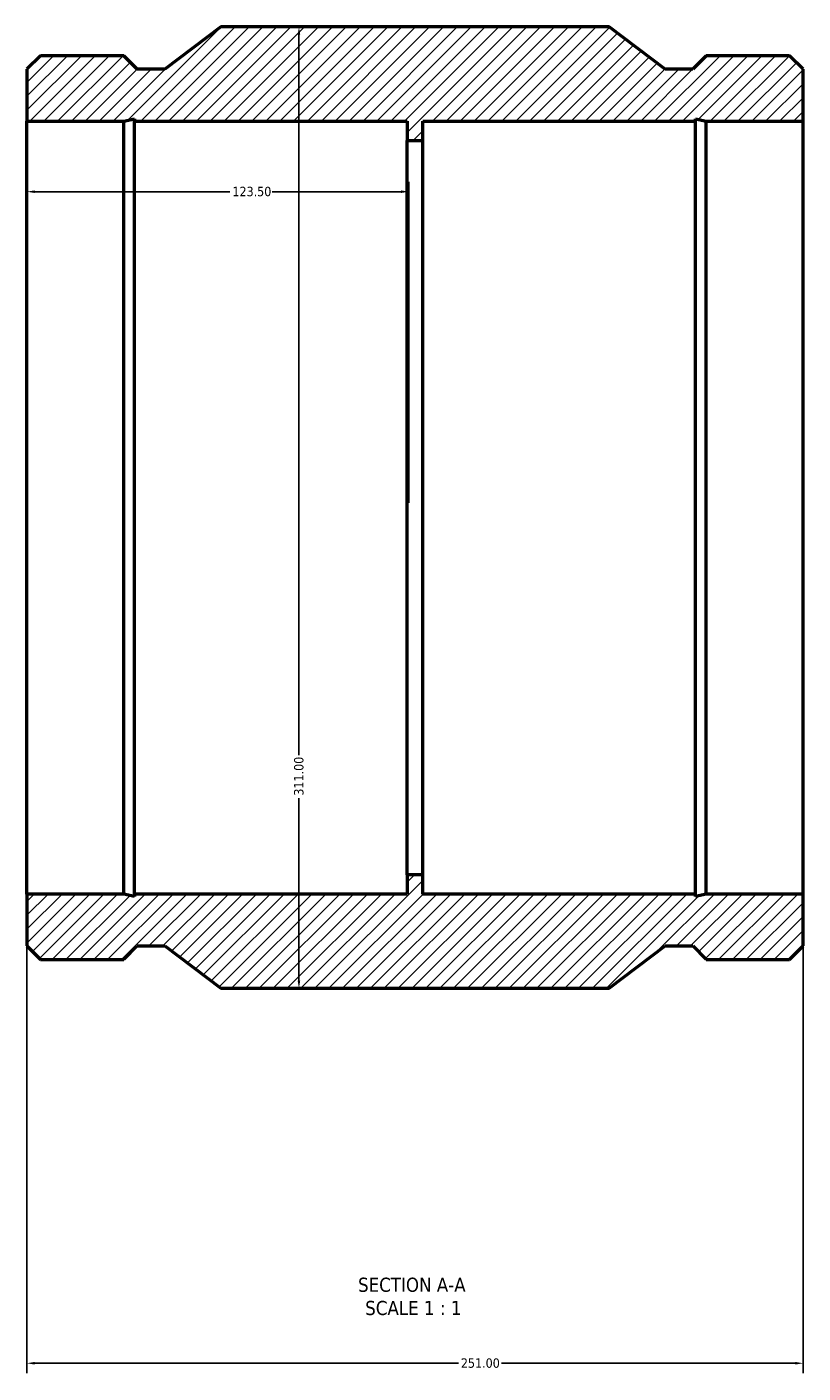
# Model space of a CAD drawing. Header units: millimetres. Extents: x -237 to 1123, y -288 to 1210.
# Tile 4 of 4: x 325 to 576, y 774 to 1210. Entities that reach past the tile are written whole.
import ezdxf

# ---------------------------------------------------------------- set-up
doc = ezdxf.new("R2010")
doc.units = ezdxf.units.MM
for name, color, linetype, lineweight in [('Dimension (ANSI)', 7, 'Continuous', 25), ('Hatch (ANSI)', 7, 'Continuous', 18), ('Symbol (ANSI)', 7, 'Continuous', 25), ('Visible (ANSI)', 7, 'Continuous', 50)]:
    doc.layers.add(name, color=color, linetype=linetype, lineweight=lineweight)
doc.styles.add('Label Text (ANSI)', font='tahoma.ttf')
doc.styles.add('Note Text (ANSI)', font='tahoma.ttf')
doc.dimstyles.new('Default - mm (ANSI)', dxfattribs={"dimtxt": 3.048, "dimasz": 2.5, "dimexe": 3.175, "dimexo": 1.6002, "dimgap": 0.8, "dimtad": 0, "dimtoh": 1, "dimrnd": 1e-08, "dimzin": 4, "dimdsep": 46, "dimtxsty": 'Note Text (ANSI)', "dimcen": 0.09, "dimdle": 10, "dimclrd": 256, "dimclre": 256, "dimclrt": 230, "dimadec": 1, "dimazin": 1, "dimtfac": 1, "dimtofl": 0, "dimtmove": 0, "dimatfit": 3, "dimfxl": 1, "dimtolj": 1, "dimtzin": 4, "dimlwd": -1, "dimlwe": -1, "dimarcsym": 0})

# ---------------------------------------------------------------- blocks, each defined once
blk = doc.blocks.new('*D7')
at = {"layer": 'Defpoints', "color": 0, "transparency": 16777216}
for p in [(448.53, 1156.28), (325.03, 1054.08), (448.53, 1054.08)]:
    blk.add_point(p, dxfattribs=at)
at = {"layer": 'Dimension (ANSI)', "transparency": 16777216}
for p, q in [((448.53, 1055.68), (448.53, 1159.46)), ((327.53, 1156.28), (390.69, 1156.28)), ((446.03, 1156.28), (404.37, 1156.28))]:
    blk.add_line(p, q, dxfattribs=at)
for points in [[(327.53, 1156.7), (327.53, 1155.86), (325.03, 1156.28)], [(446.03, 1156.7), (446.03, 1155.86), (448.53, 1156.28)]]:
    blk.add_solid(points, dxfattribs=at)
at = {"layer": 'Dimension (ANSI)', "color": 230, "true_color": 0xff0080, "transparency": 16777216, "insert": (391.49, 1157.87), "char_height": 3.048, "attachment_point": 1, "style": 'Note Text (ANSI)'}
blk.add_mtext('\\A1;123.50', dxfattribs=at)
blk = doc.blocks.new('*D8')
at = {"layer": 'Defpoints', "color": 0, "transparency": 16777216}
for p in [(413, 1209.58), (413, 898.58), (413, 898.58)]:
    blk.add_point(p, dxfattribs=at)
at = {"layer": 'Dimension (ANSI)', "transparency": 16777216}
for p, q in [((413, 1207.08), (413, 974.05)), ((413, 901.08), (413, 960.11))]:
    blk.add_line(p, q, dxfattribs=at)
for points in [[(412.58, 1207.08), (413.42, 1207.08), (413, 1209.58)], [(412.58, 901.08), (413.42, 901.08), (413, 898.58)]]:
    blk.add_solid(points, dxfattribs=at)
at = {"layer": 'Dimension (ANSI)', "color": 230, "true_color": 0xff0080, "transparency": 16777216, "insert": (411.41, 960.91), "char_height": 3.048, "attachment_point": 1, "rotation": 90, "style": 'Note Text (ANSI)'}
blk.add_mtext('\\A1;311.00', dxfattribs=at)
blk = doc.blocks.new('*D9')
at = {"layer": 'Defpoints', "color": 0, "transparency": 16777216}
for p in [(325.03, 929.08), (576.03, 929.08), (576.03, 777.29)]:
    blk.add_point(p, dxfattribs=at)
at = {"layer": 'Dimension (ANSI)', "transparency": 16777216}
for p, q in [((325.03, 927.48), (325.03, 774.11)), ((576.03, 927.48), (576.03, 774.11)), ((327.53, 777.29), (464.57, 777.29)), ((573.53, 777.29), (478.49, 777.29))]:
    blk.add_line(p, q, dxfattribs=at)
for points in [[(327.53, 777.71), (327.53, 776.87), (325.03, 777.29)], [(573.53, 777.71), (573.53, 776.87), (576.03, 777.29)]]:
    blk.add_solid(points, dxfattribs=at)
at = {"layer": 'Dimension (ANSI)', "color": 230, "true_color": 0xff0080, "transparency": 16777216, "insert": (465.37, 778.88), "char_height": 3.048, "attachment_point": 1, "style": 'Note Text (ANSI)'}
blk.add_mtext('\\A1;251.00', dxfattribs=at)

msp = doc.modelspace()

# ---------------------------------------------------------------- hatches: boundary and pattern name
at = {"layer": 'Hatch (ANSI)'}
h = msp.add_hatch(dxfattribs=at)
h.set_pattern_fill('ANSI31', color=256, scale=25.4, style=0)
h.set_pattern_definition([(45, (0, 0), (-2.245064, 2.245064), [])])
h.paths.add_polyline_path([(325.031, 1195.863), (325.031, 1179.078), (356.316, 1179.078), (359.842, 1179.828), (359.842, 1179.078), (448.031, 1179.078), (448.031, 1172.828), (453.031, 1172.828), (453.031, 1179.078), (541.22, 1179.078), (541.22, 1179.828), (544.746, 1179.078), (576.031, 1179.078), (576.031, 1195.863), (571.646, 1200.248), (544.746, 1200.248), (540.361, 1195.863), (531.444, 1195.863), (513.281, 1209.578), (387.781, 1209.578), (369.619, 1195.863), (360.701, 1195.863), (356.316, 1200.248), (329.416, 1200.248)])
h.paths.add_polyline_path([(325.031, 929.078), (325.031, 912.293), (329.416, 907.908), (356.316, 907.908), (360.701, 912.293), (369.619, 912.293), (387.781, 898.578), (513.281, 898.578), (531.444, 912.293), (540.361, 912.293), (544.746, 907.908), (571.646, 907.908), (576.031, 912.293), (576.031, 929.078), (544.746, 929.078), (541.22, 928.329), (541.22, 929.078), (453.031, 929.078), (453.031, 935.328), (448.031, 935.328), (448.031, 929.078), (359.842, 929.078), (359.842, 928.329), (356.316, 929.078)])

# ---------------------------------------------------------------- linework, layer by layer
at = {"layer": 'Visible (ANSI)'}
for p, q in [((387.781, 1209.578), (369.619, 1195.863)), ((513.281, 1209.578), (387.781, 1209.578)), ((531.444, 1195.863), (513.281, 1209.578)), ((329.416, 1200.248), (325.031, 1195.863)), ((356.316, 1200.248), (329.416, 1200.248)), ((360.701, 1195.863), (356.316, 1200.248)), ((544.746, 1200.248), (540.361, 1195.863)), ((571.646, 1200.248), (544.746, 1200.248)), ((576.031, 1195.863), (571.646, 1200.248)), ((325.031, 1195.863), (325.031, 1179.078)), ((369.619, 1195.863), (360.701, 1195.863)), ((540.361, 1195.863), (531.444, 1195.863)), ((576.031, 1179.078), (576.031, 1195.863)), ((325.031, 1179.078), (356.316, 1179.078)), ((325.031, 929.078), (325.031, 1179.078)), ((356.316, 1179.078), (359.842, 1179.828)), ((356.316, 929.078), (356.316, 1179.078)), ((359.842, 1179.828), (359.842, 1179.078)), ((359.842, 1179.078), (448.031, 1179.078)), ((359.842, 929.078), (359.842, 1179.078)), ((448.031, 1179.078), (448.031, 1172.828)), ((453.031, 1172.828), (453.031, 1179.078)), ((453.031, 1179.078), (541.22, 1179.078)), ((541.22, 1179.078), (541.22, 1179.828)), ((541.22, 1179.828), (544.746, 1179.078)), ((541.22, 929.078), (541.22, 1179.078)), ((544.746, 1179.078), (576.031, 1179.078)), ((544.746, 929.078), (544.746, 1179.078)), ((576.031, 929.078), (576.031, 1179.078)), ((448.031, 1172.828), (453.031, 1172.828)), ((448.031, 935.328), (448.031, 1172.828)), ((453.031, 935.328), (453.031, 1172.828)), ((453.031, 935.328), (448.031, 935.328)), ((448.031, 935.328), (448.031, 929.078)), ((453.031, 929.078), (453.031, 935.328)), ((325.031, 929.078), (325.031, 912.293)), ((356.316, 929.078), (325.031, 929.078)), ((359.842, 928.329), (356.316, 929.078)), ((448.031, 929.078), (359.842, 929.078)), ((359.842, 929.078), (359.842, 928.329)), ((541.22, 929.078), (453.031, 929.078)), ((544.746, 929.078), (541.22, 928.329)), ((541.22, 928.329), (541.22, 929.078)), ((576.031, 929.078), (544.746, 929.078)), ((576.031, 912.293), (576.031, 929.078)), ((325.031, 912.293), (329.416, 907.908)), ((356.316, 907.908), (360.701, 912.293)), ((360.701, 912.293), (369.619, 912.293)), ((369.619, 912.293), (387.781, 898.578)), ((513.281, 898.578), (531.444, 912.293)), ((531.444, 912.293), (540.361, 912.293)), ((540.361, 912.293), (544.746, 907.908)), ((571.646, 907.908), (576.031, 912.293)), ((329.416, 907.908), (356.316, 907.908)), ((544.746, 907.908), (571.646, 907.908)), ((387.781, 898.578), (513.281, 898.578))]:
    msp.add_line(p, q, dxfattribs=at)

# ---------------------------------------------------------------- texts
at = {"layer": 'Symbol (ANSI)', "char_height": 4.572, "attachment_point": 7, "style": 'Label Text (ANSI)'}
for s, insert in [('SECTION A-A', (432.107, 800.313)), ('SCALE 1 : 1', (434.426, 792.801))]:
    msp.add_mtext(s, dxfattribs=dict(at, insert=insert))

# ---------------------------------------------------------------- dimensions: what is measured, and where the dimension line sits
at = {"layer": 'Dimension (ANSI)'}
for base, p1, p2, angle, override, picture, middle in [((413, 898.578), (413, 1209.578), (413, 898.578), 90, {"dimtoh": 0, "dimdec": 2, "dimse1": 1, "dimse2": 1, "dimtp": 0, "dimtm": 0, "dimtdec": 2, "dimatfit": 1}, '*D8', (413, 967.078)), ((448.531, 1156.281), (325.031, 1054.078), (448.531, 1054.078), 180, {"dimtoh": 0, "dimdec": 2, "dimse1": 1, "dimtp": 0, "dimtm": 0, "dimtdec": 2, "dimatfit": 1}, '*D7', (397.531, 1156.281)), ((576.031, 777.289), (325.031, 929.078), (576.031, 929.078), 180, {"dimtoh": 0, "dimdec": 2, "dimtp": 0, "dimtm": 0, "dimtdec": 2, "dimatfit": 1}, '*D9', (471.531, 777.289))]:
    dim = msp.add_linear_dim(base=base, p1=p1, p2=p2, angle=angle, dimstyle='Default - mm (ANSI)', override=override, dxfattribs=at)
    dim.commit()
    dim.dimension.update_dxf_attribs({"geometry": picture, "text_midpoint": middle, "dimtype": 160})

doc.saveas('drawing.dxf')
